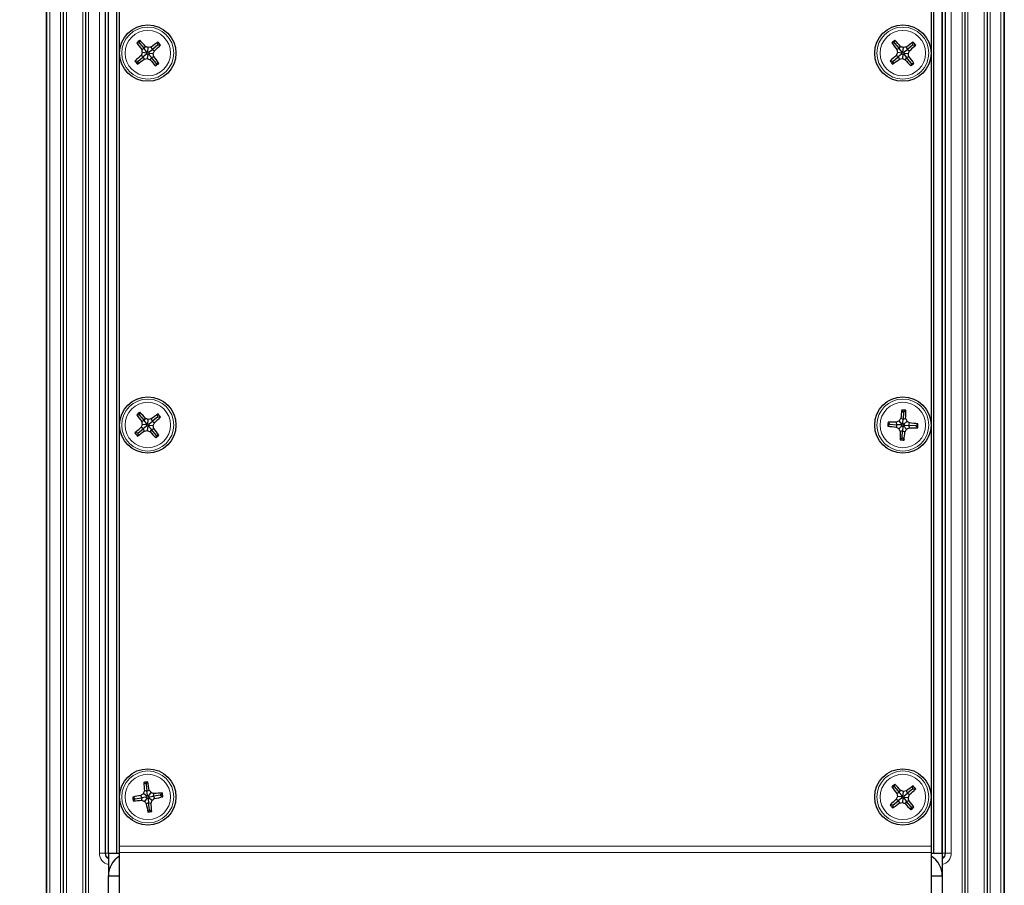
# Model space of a CAD drawing. Header units: millimetres. Extents: x 5 to 418, y 2 to 292.
# Tile 46 of 48: x 320 to 378, y 162 to 213. Entities that reach past the tile are written whole.
import ezdxf

# ---------------------------------------------------------------- set-up
doc = ezdxf.new("R2010")
doc.units = ezdxf.units.MM
doc.layers.add('SLD-0', color=7, linetype='Continuous')
doc.styles.add('SLDTEXTSTYLE0', font='TXT', dxfattribs={"width": 0.605})
doc.dimstyles.new('SLDDIMSTYLE0', dxfattribs={"dimtxt": 4.10931, "dimasz": 3.5, "dimexe": 0, "dimexo": 0.0625, "dimgap": 1.027327, "dimtad": 1, "dimlfac": 3, "dimrnd": 1e-09, "dimzin": 12, "dimdsep": 46, "dimtxsty": 'SLDTEXTSTYLE0', "dimsah": 1, "dimcen": 0.09, "dimadec": 0, "dimazin": 3, "dimtfac": 1, "dimtofl": 0, "dimtmove": 0, "dimatfit": 3, "dimfxl": 1, "dimfrac": 2, "dimtolj": 1, "dimtzin": 12, "dimarcsym": 0})

# ---------------------------------------------------------------- blocks, each defined once
blk = doc.blocks.new('_D_3')
at = {"layer": 'SLD-0', "color": 7}
for p, q in [((326.282, 248.883), (305.339, 248.883)), ((306.339, 248.883), (306.339, 135.549)), ((330.199, 135.549), (305.339, 135.549))]:
    blk.add_line(p, q, dxfattribs=at)
for points in [[(306.339, 248.883), (305.879, 245.383), (306.799, 245.383)], [(306.339, 135.549), (306.799, 139.049), (305.879, 139.049)]]:
    blk.add_solid(points, dxfattribs=at)
at = {"layer": 'SLD-0', "color": 7, "insert": (300.882, 187.512), "char_height": 4.2333, "attachment_point": 1, "rotation": 90, "style": 'SLDTEXTSTYLE0'}
blk.add_mtext('340', dxfattribs=at)
blk = doc.blocks.new('_D_5')
at = {"layer": 'SLD-0', "color": 7}
for p, q in [((328.782, 246.383), (313.314, 246.383)), ((314.314, 246.383), (314.314, 138.049)), ((328.782, 138.049), (313.314, 138.049))]:
    blk.add_line(p, q, dxfattribs=at)
for points in [[(314.314, 246.383), (313.854, 242.883), (314.774, 242.883)], [(314.314, 138.049), (314.774, 141.549), (313.854, 141.549)]]:
    blk.add_solid(points, dxfattribs=at)
at = {"layer": 'SLD-0', "color": 7, "insert": (308.857, 187.512), "char_height": 4.2333, "attachment_point": 1, "rotation": 90, "style": 'SLDTEXTSTYLE0'}
blk.add_mtext('325', dxfattribs=at)

msp = doc.modelspace()

# ---------------------------------------------------------------- linework, layer by layer
at = {"color": 7, "linetype": 'Continuous', "lineweight": 25}
for p, q in [((321.2823, 136.8825), (321.2823, 247.5492)), ((377.949, 247.5492), (377.949, 136.8825)), ((324.949, 163.8825), (324.949, 237.2159)), ((325.449, 163.8825), (325.449, 237.2159)), ((373.7823, 163.8825), (373.7823, 237.2159)), ((374.2823, 163.8825), (374.2823, 237.2159)), ((325.6157, 164.3029), (325.6157, 235.8825)), ((373.6157, 235.8825), (373.6157, 164.3029)), ((326.7948, 211.8075), (326.6295, 211.8235)), ((326.7948, 211.8075), (326.8107, 211.9728)), ((326.7948, 211.8075), (327.06, 211.4856)), ((327.06, 211.4856), (326.9258, 211.4234)), ((327.06, 211.4856), (327.1467, 211.6055)), ((327.2135, 211.2994), (327.06, 211.4856)), ((327.2876, 211.2705), (327.3139, 211.5431)), ((327.3658, 211.2847), (327.5521, 211.4382)), ((327.5521, 211.4382), (327.4899, 211.5724)), ((327.874, 211.7034), (327.5521, 211.4382)), ((327.5521, 211.4382), (327.672, 211.3515)), ((327.874, 211.7034), (327.8899, 211.8687)), ((327.874, 211.7034), (328.0393, 211.6875)), ((371.4614, 211.8075), (371.2961, 211.8235)), ((371.4614, 211.8075), (371.4774, 211.9728)), ((371.4614, 211.8075), (371.7267, 211.4856)), ((371.7267, 211.4856), (371.5925, 211.4234)), ((371.7267, 211.4856), (371.8134, 211.6055)), ((371.8802, 211.2994), (371.7267, 211.4856)), ((371.9543, 211.2705), (371.9806, 211.5431)), ((372.0325, 211.2847), (372.2188, 211.4382)), ((372.2188, 211.4382), (372.1566, 211.5724)), ((372.5407, 211.7034), (372.2188, 211.4382)), ((372.2188, 211.4382), (372.3386, 211.3515)), ((372.5407, 211.7034), (372.5566, 211.8687)), ((372.5407, 211.7034), (372.706, 211.6875)), ((326.6907, 210.7283), (327.0126, 210.9935)), ((327.0126, 210.9935), (326.8927, 211.0802)), ((327.2277, 211.2211), (326.9551, 211.2474)), ((327.1988, 211.147), (327.0126, 210.9935)), ((327.0126, 210.9935), (327.0748, 210.8593)), ((327.1988, 211.147), (327.2277, 211.2211)), ((327.2771, 211.1612), (327.1988, 211.147)), ((327.2277, 211.2211), (327.2135, 211.2994)), ((327.2135, 211.2994), (327.2876, 211.2705)), ((327.2771, 211.1612), (327.2508, 210.8886)), ((327.3512, 211.1324), (327.2771, 211.1612)), ((327.2876, 211.2705), (327.3658, 211.2847)), ((327.3658, 211.2847), (327.337, 211.2106)), ((327.337, 211.2106), (327.6096, 211.1843)), ((327.337, 211.2106), (327.3512, 211.1324)), ((327.3512, 211.1324), (327.5047, 210.9461)), ((327.5047, 210.9461), (327.418, 210.8262)), ((327.5047, 210.9461), (327.6389, 211.0083)), ((327.7699, 210.6242), (327.5047, 210.9461)), ((371.3574, 210.7283), (371.6792, 210.9935)), ((371.6792, 210.9935), (371.5594, 211.0802)), ((371.8943, 211.2211), (371.6217, 211.2474)), ((371.8655, 211.147), (371.6792, 210.9935)), ((371.6792, 210.9935), (371.7414, 210.8593)), ((371.8655, 211.147), (371.8943, 211.2211)), ((371.9437, 211.1612), (371.8655, 211.147)), ((371.8943, 211.2211), (371.8802, 211.2994)), ((371.8802, 211.2994), (371.9543, 211.2705)), ((371.9437, 211.1612), (371.9174, 210.8886)), ((372.0178, 211.1324), (371.9437, 211.1612)), ((371.9543, 211.2705), (372.0325, 211.2847)), ((372.0325, 211.2847), (372.0037, 211.2106)), ((372.0037, 211.2106), (372.0178, 211.1324)), ((372.0037, 211.2106), (372.2763, 211.1843)), ((372.0178, 211.1324), (372.1713, 210.9461)), ((372.1713, 210.9461), (372.0846, 210.8262)), ((372.1713, 210.9461), (372.3055, 211.0083)), ((372.4366, 210.6242), (372.1713, 210.9461)), ((326.6907, 210.7283), (326.5254, 210.7442)), ((326.6907, 210.7283), (326.6747, 210.563)), ((327.7699, 210.6242), (327.754, 210.4589)), ((327.7699, 210.6242), (327.9352, 210.6083)), ((371.3574, 210.7283), (371.192, 210.7442)), ((371.3574, 210.7283), (371.3414, 210.563)), ((372.4366, 210.6242), (372.4206, 210.4589)), ((372.4366, 210.6242), (372.6019, 210.6083)), ((326.7948, 189.8075), (326.8107, 189.9728)), ((371.992, 189.9813), (371.8813, 190.1052)), ((371.992, 189.9813), (371.9686, 189.5649)), ((371.992, 189.9813), (372.1158, 190.092)), ((326.7948, 189.8075), (326.6295, 189.8235)), ((326.7948, 189.8075), (327.06, 189.4856)), ((327.06, 189.4856), (326.9258, 189.4234)), ((327.06, 189.4856), (327.1467, 189.6055)), ((327.2135, 189.2994), (327.06, 189.4856)), ((327.2277, 189.2211), (327.2135, 189.2994)), ((327.2135, 189.2994), (327.2876, 189.2705)), ((327.2876, 189.2705), (327.3139, 189.5431)), ((327.3658, 189.2847), (327.5521, 189.4382)), ((327.5521, 189.4382), (327.4899, 189.5724)), ((327.874, 189.7034), (327.5521, 189.4382)), ((327.5521, 189.4382), (327.672, 189.3515)), ((327.874, 189.7034), (327.8899, 189.8687)), ((327.874, 189.7034), (328.0393, 189.6875)), ((371.1835, 189.2588), (371.0729, 189.3827)), ((371.6, 189.2355), (371.5707, 189.3805)), ((371.9124, 189.2568), (371.7299, 189.461)), ((371.9686, 189.5649), (371.8278, 189.6102)), ((371.9124, 189.2568), (371.9551, 189.3239)), ((371.9551, 189.3239), (371.9686, 189.5649)), ((371.9551, 189.3239), (371.99, 189.2525)), ((371.9686, 189.5649), (372.1136, 189.5942)), ((371.99, 189.2525), (372.1942, 189.435)), ((372.298, 189.1963), (372.3434, 189.3371)), ((326.6907, 188.7283), (326.5254, 188.7442)), ((326.6907, 188.7283), (326.6747, 188.563)), ((326.6907, 188.7283), (327.0126, 188.9935)), ((327.0126, 188.9935), (326.8927, 189.0802)), ((327.2277, 189.2211), (326.9551, 189.2474)), ((327.1988, 189.147), (327.0126, 188.9935)), ((327.0126, 188.9935), (327.0748, 188.8593)), ((327.1988, 189.147), (327.2277, 189.2211)), ((327.2771, 189.1612), (327.1988, 189.147)), ((327.2771, 189.1612), (327.2508, 188.8886)), ((327.3512, 189.1324), (327.2771, 189.1612)), ((327.2876, 189.2705), (327.3658, 189.2847)), ((327.3658, 189.2847), (327.337, 189.2106)), ((327.337, 189.2106), (327.3512, 189.1324)), ((327.337, 189.2106), (327.6096, 189.1843)), ((327.3512, 189.1324), (327.5047, 188.9461)), ((327.5047, 188.9461), (327.418, 188.8262)), ((327.5047, 188.9461), (327.6389, 189.0083)), ((327.7699, 188.6242), (327.5047, 188.9461)), ((371.1835, 189.2588), (371.0597, 189.1482)), ((371.1835, 189.2588), (371.6, 189.2355)), ((371.6, 189.2355), (371.5547, 189.0946)), ((371.841, 189.2219), (371.6, 189.2355)), ((371.908, 189.1793), (371.7038, 188.9968)), ((371.9294, 188.8668), (371.7844, 188.8376)), ((371.841, 189.2219), (371.9124, 189.2568)), ((371.908, 189.1793), (371.841, 189.2219)), ((371.906, 188.4504), (371.9294, 188.8668)), ((371.9429, 189.1078), (371.908, 189.1793)), ((371.9429, 189.1078), (371.9294, 188.8668)), ((371.9294, 188.8668), (372.0702, 188.8215)), ((371.9856, 189.1749), (371.9429, 189.1078)), ((372.057, 189.2098), (371.9856, 189.1749)), ((371.9856, 189.1749), (372.1681, 188.9707)), ((371.99, 189.2525), (372.057, 189.2098)), ((372.057, 189.2098), (372.298, 189.1963)), ((372.298, 189.1963), (372.3273, 189.0513)), ((372.7145, 189.1729), (372.298, 189.1963)), ((372.7145, 189.1729), (372.8383, 189.2835)), ((372.7145, 189.1729), (372.8251, 189.049)), ((327.7699, 188.6242), (327.754, 188.4589)), ((327.7699, 188.6242), (327.9352, 188.6083)), ((371.906, 188.4504), (371.7822, 188.3397)), ((371.906, 188.4504), (372.0167, 188.3266)), ((327.1776, 167.9753), (327.0452, 168.0756)), ((327.1776, 167.9753), (327.2779, 168.1077)), ((327.1776, 167.9753), (327.2346, 167.5622)), ((371.4614, 167.8075), (371.2961, 167.8235)), ((371.4614, 167.8075), (371.4774, 167.9728)), ((371.4614, 167.8075), (371.7267, 167.4856)), ((372.5407, 167.7034), (372.5566, 167.8687)), ((326.5229, 167.1111), (326.3905, 167.2114)), ((326.5229, 167.1111), (326.936, 167.1681)), ((326.936, 167.1681), (326.8795, 167.3048)), ((326.936, 167.1681), (326.9186, 167.0212)), ((327.1752, 167.2011), (326.936, 167.1681)), ((327.2386, 167.249), (327.0203, 167.4144)), ((327.2492, 167.1721), (327.0838, 166.9538)), ((327.2346, 167.5622), (327.0877, 167.5796)), ((327.1752, 167.2011), (327.2386, 167.249)), ((327.2492, 167.1721), (327.1752, 167.2011)), ((327.2346, 167.5622), (327.3713, 167.6187)), ((327.2676, 167.323), (327.2346, 167.5622)), ((327.2386, 167.249), (327.2676, 167.323)), ((327.2971, 167.1087), (327.2492, 167.1721)), ((327.2676, 167.323), (327.3155, 167.2596)), ((327.3261, 167.1827), (327.2971, 167.1087)), ((327.3155, 167.2596), (327.4809, 167.4779)), ((327.3155, 167.2596), (327.3895, 167.2306)), ((327.3895, 167.2306), (327.3261, 167.1827)), ((327.3261, 167.1827), (327.5444, 167.0173)), ((327.3895, 167.2306), (327.6287, 167.2636)), ((327.6287, 167.2636), (327.6461, 167.4105)), ((328.0418, 167.3206), (327.6287, 167.2636)), ((327.6287, 167.2636), (327.6852, 167.1269)), ((328.0418, 167.3206), (328.1421, 167.453)), ((328.0418, 167.3206), (328.1742, 167.2203)), ((371.7267, 167.4856), (371.5925, 167.4234)), ((371.8943, 167.2211), (371.6217, 167.2474)), ((371.7267, 167.4856), (371.8134, 167.6055)), ((371.8802, 167.2994), (371.7267, 167.4856)), ((371.8655, 167.147), (371.8943, 167.2211)), ((371.9437, 167.1612), (371.8655, 167.147)), ((371.8943, 167.2211), (371.8802, 167.2994)), ((371.8802, 167.2994), (371.9543, 167.2705)), ((371.9437, 167.1612), (371.9174, 166.8886)), ((372.0178, 167.1324), (371.9437, 167.1612)), ((371.9543, 167.2705), (371.9806, 167.5431)), ((371.9543, 167.2705), (372.0325, 167.2847)), ((372.0325, 167.2847), (372.0037, 167.2106)), ((372.0037, 167.2106), (372.0178, 167.1324)), ((372.0037, 167.2106), (372.2763, 167.1843)), ((372.0325, 167.2847), (372.2188, 167.4382)), ((372.2188, 167.4382), (372.1566, 167.5724)), ((372.5407, 167.7034), (372.2188, 167.4382)), ((372.2188, 167.4382), (372.3386, 167.3515)), ((372.5407, 167.7034), (372.706, 167.6875)), ((326.5229, 167.1111), (326.4226, 166.9787)), ((327.3301, 166.8695), (327.1934, 166.813)), ((327.2971, 167.1087), (327.3301, 166.8695)), ((327.3301, 166.8695), (327.477, 166.8521)), ((327.3871, 166.4564), (327.3301, 166.8695)), ((371.3574, 166.7283), (371.192, 166.7442)), ((371.3574, 166.7283), (371.3414, 166.563)), ((371.3574, 166.7283), (371.6792, 166.9935)), ((371.6792, 166.9935), (371.5594, 167.0802)), ((371.8655, 167.147), (371.6792, 166.9935)), ((371.6792, 166.9935), (371.7414, 166.8593)), ((372.0178, 167.1324), (372.1713, 166.9461)), ((372.1713, 166.9461), (372.0846, 166.8262)), ((372.1713, 166.9461), (372.3055, 167.0083)), ((372.4366, 166.6242), (372.1713, 166.9461)), ((372.4366, 166.6242), (372.4206, 166.4589)), ((372.4366, 166.6242), (372.6019, 166.6083)), ((327.3871, 166.4564), (327.2868, 166.324)), ((327.3871, 166.4564), (327.5195, 166.3561)), ((325.6157, 163.9205), (325.6157, 164.3029)), ((373.6157, 164.3029), (373.6157, 163.9205)), ((324.949, 163.8825), (325.449, 163.8825)), ((324.949, 163.8825), (324.949, 162.5492)), ((325.449, 163.8825), (325.6157, 163.8825)), ((325.6157, 156.1413), (325.6157, 163.9205)), ((373.6157, 163.9205), (373.6157, 156.1413)), ((373.6157, 163.8825), (373.7823, 163.8825)), ((373.7823, 163.8825), (374.2823, 163.8825)), ((374.2823, 163.8825), (374.2823, 162.5492)), ((324.949, 156.1034), (324.949, 162.5492)), ((324.949, 162.5492), (325.6157, 162.5492)), ((373.6157, 162.5492), (374.2823, 162.5492)), ((374.2823, 162.5492), (374.2823, 156.1034))]:
    msp.add_line(p, q, dxfattribs=at)
at = {"color": 7, "linetype": 'Continuous', "lineweight": 18}
for p, q in [((321.3202, 136.8825), (321.3202, 247.5492)), ((321.4869, 247.5492), (321.4869, 136.8825)), ((377.7445, 136.8825), (377.7445, 247.5492)), ((377.9111, 247.5492), (377.9111, 136.8825)), ((322.1186, 237.7159), (322.1186, 143.0492)), ((322.2852, 237.7159), (322.2852, 143.0492)), ((322.2998, 237.7159), (322.2998, 143.0492)), ((322.4665, 237.7159), (322.4665, 143.0492)), ((323.4315, 237.7159), (323.4315, 143.0492)), ((323.5982, 237.7159), (323.5982, 143.0492)), ((323.6128, 237.7159), (323.6128, 143.0492)), ((323.7795, 237.7159), (323.7795, 143.0492)), ((324.4257, 163.8825), (324.4257, 238.2159)), ((324.759, 238.2159), (324.759, 163.8825)), ((324.7795, 163.8825), (324.7795, 238.2159)), ((324.9461, 238.2159), (324.9461, 163.8825)), ((374.2852, 163.8825), (374.2852, 238.2159)), ((374.4519, 238.2159), (374.4519, 163.8825)), ((374.4724, 163.8825), (374.4724, 238.2159)), ((374.8057, 238.2159), (374.8057, 163.8825)), ((375.4519, 143.0492), (375.4519, 237.7159)), ((375.6185, 143.0492), (375.6185, 237.7159)), ((375.6332, 143.0492), (375.6332, 237.7159)), ((375.7998, 143.0492), (375.7998, 237.7159)), ((376.7649, 143.0492), (376.7649, 237.7159)), ((376.9315, 143.0492), (376.9315, 237.7159)), ((376.9462, 143.0492), (376.9462, 237.7159)), ((377.1128, 143.0492), (377.1128, 237.7159)), ((325.6157, 164.3029), (373.6157, 164.3029)), ((324.759, 163.8825), (324.4257, 163.8825)), ((324.759, 163.8825), (324.7795, 163.8825)), ((324.9461, 163.8825), (324.7795, 163.8825)), ((324.9461, 163.8825), (324.949, 163.8514)), ((325.6157, 163.9205), (373.6157, 163.9205)), ((374.2823, 163.8514), (374.2852, 163.8825)), ((374.2852, 163.8825), (374.4519, 163.8825)), ((374.4724, 163.8825), (374.4519, 163.8825)), ((374.4724, 163.8825), (374.8057, 163.8825))]:
    msp.add_line(p, q, dxfattribs=at)
at = {"color": 7, "linetype": 'Continuous', "lineweight": 25}
for centre in [(327.2823, 211.2159), (371.949, 211.2159), (327.2823, 189.2159), (371.949, 189.2159), (327.2823, 167.2159), (371.949, 167.2159)]:
    msp.add_circle(centre, 1.6667, dxfattribs=at)
at = {"color": 7, "linetype": 'Continuous', "lineweight": 18}
for centre, radius in [((327.2823, 211.2159), 1.5367), ((371.949, 211.2159), 1.5367), ((327.2823, 211.2159), 1.3427), ((371.949, 211.2159), 1.3427), ((327.2823, 189.2159), 1.5367), ((327.2823, 189.2159), 1.3427), ((371.949, 189.2159), 1.5367), ((371.949, 189.2159), 1.3427), ((327.2823, 167.2159), 1.5367), ((327.2823, 167.2159), 1.3427), ((371.949, 167.2159), 1.5367), ((371.949, 167.2159), 1.3427)]:
    msp.add_circle(centre, radius, dxfattribs=at)
at = {"color": 7, "linetype": 'Continuous', "lineweight": 25}
for centre, radius, start, end in [((334.9072, 201.9631), 12.8744, 128.968097, 130.013382), ((336.3277, 218.6984), 11.8878, 215.332212, 217.731781), ((318.209, 203.7674), 11.8878, 41.249699, 43.649267), ((322.8117, 199.726), 12.6457, 69.143724, 69.952172), ((329.4745, 199.0834), 12.6457, 99.029307, 99.837755), ((334.7648, 202.1705), 11.8878, 125.332212, 127.731781), ((319.8339, 220.2892), 11.8878, 311.249699, 313.649267), ((318.0295, 203.591), 12.8744, 38.968097, 40.013382), ((379.5739, 201.9631), 12.8744, 128.968097, 130.013382), ((380.9943, 218.6984), 11.8878, 215.332212, 217.731781), ((362.8756, 203.7674), 11.8878, 41.249699, 43.649267), ((367.4784, 199.726), 12.6457, 69.143724, 69.952172), ((374.1412, 199.0834), 12.6457, 99.029307, 99.837755), ((379.4315, 202.1705), 11.8878, 125.332212, 127.731781), ((364.5005, 220.2892), 11.8878, 311.249699, 313.649267), ((362.6962, 203.591), 12.8744, 38.968097, 40.013382), ((334.7308, 202.1425), 11.8878, 131.249699, 133.649267), ((319.7998, 220.2612), 11.8878, 305.332212, 307.731781), ((338.7722, 206.7452), 12.6457, 159.143724, 159.952172), ((339.4148, 213.4081), 12.6457, 189.029307, 189.837755), ((325.0901, 223.3483), 12.6457, 279.029307, 279.837755), ((331.753, 222.7057), 12.6457, 249.143724, 249.952172), ((315.7925, 215.6865), 12.6457, 339.143724, 339.952172), ((315.1499, 209.0237), 12.6457, 9.029307, 9.837755), ((318.237, 203.7334), 11.8878, 35.332212, 37.731781), ((379.3975, 202.1425), 11.8878, 131.249699, 133.649267), ((364.4665, 220.2612), 11.8878, 305.332212, 307.731781), ((383.4388, 206.7452), 12.6457, 159.143724, 159.952172), ((384.0815, 213.4081), 12.6457, 189.029307, 189.837755), ((369.7568, 223.3483), 12.6457, 279.029307, 279.837755), ((376.4196, 222.7057), 12.6457, 249.143724, 249.952172), ((360.4592, 215.6865), 12.6457, 339.143724, 339.952172), ((359.8165, 209.0237), 12.6457, 9.029307, 9.837755), ((362.9037, 203.7334), 11.8878, 35.332212, 37.731781), ((336.5351, 218.8408), 12.8744, 218.968097, 220.013382), ((336.3557, 218.6643), 11.8878, 221.249699, 223.649267), ((319.6574, 220.4687), 12.8744, 308.968097, 310.013382), ((381.2018, 218.8408), 12.8744, 218.968097, 220.013382), ((381.0224, 218.6643), 11.8878, 221.249699, 223.649267), ((364.3241, 220.4687), 12.8744, 308.968097, 310.013382), ((334.9072, 179.9631), 12.8744, 128.968097, 130.013382), ((318.209, 181.7674), 11.8878, 41.249699, 43.649267), ((383.6708, 188.5798), 11.8878, 172.627828, 175.027397), ((371.2769, 177.245), 12.8744, 86.263713, 87.308999), ((360.2297, 189.8959), 11.8878, 358.545315, 0.944884), ((336.3277, 196.6984), 11.8878, 215.332212, 217.731781), ((339.4148, 191.4081), 12.6457, 189.029307, 189.837755), ((322.8117, 177.726), 12.6457, 69.143724, 69.952172), ((329.4745, 177.0834), 12.6457, 99.029307, 99.837755), ((334.7648, 180.1705), 11.8878, 125.332212, 127.731781), ((315.7925, 193.6865), 12.6457, 339.143724, 339.952172), ((319.8339, 198.2892), 11.8878, 311.249699, 313.649267), ((318.0295, 181.591), 12.8744, 38.968097, 40.013382), ((383.9199, 188.5437), 12.8744, 176.263713, 177.308999), ((371.2689, 177.4965), 11.8878, 88.545315, 90.944884), ((377.3604, 178.138), 12.6457, 116.43934, 117.247788), ((382.3515, 182.5984), 12.6457, 146.324924, 147.133371), ((360.8711, 183.8045), 12.6457, 26.43934, 27.247788), ((365.3315, 178.8134), 12.6457, 56.324924, 57.133371), ((371.3129, 177.494), 11.8878, 82.627828, 85.027397), ((334.7308, 180.1425), 11.8878, 131.249699, 133.649267), ((336.5351, 196.8408), 12.8744, 218.968097, 220.013382), ((319.7998, 198.2612), 11.8878, 305.332212, 307.731781), ((338.7722, 184.7452), 12.6457, 159.143724, 159.952172), ((325.0901, 201.3483), 12.6457, 279.029307, 279.837755), ((331.753, 200.7057), 12.6457, 249.143724, 249.952172), ((336.3557, 196.6643), 11.8878, 221.249699, 223.649267), ((315.1499, 187.0237), 12.6457, 9.029307, 9.837755), ((318.237, 181.7334), 11.8878, 35.332212, 37.731781), ((372.5851, 200.9377), 11.8878, 262.627828, 265.027397), ((378.5665, 199.6183), 12.6457, 236.324924, 237.133371), ((383.0269, 194.6273), 12.6457, 206.43934, 207.247788), ((383.6684, 188.5358), 11.8878, 178.545315, 180.944884), ((360.2272, 189.8519), 11.8878, 352.627828, 355.027397), ((361.5465, 195.8333), 12.6457, 326.324924, 327.133371), ((366.5376, 200.2937), 12.6457, 296.43934, 297.247788), ((372.6291, 200.9352), 11.8878, 268.545315, 270.944884), ((359.9781, 189.888), 12.8744, 356.263713, 357.308999), ((319.6574, 198.4687), 12.8744, 308.968097, 310.013382), ((372.6211, 201.1867), 12.8744, 266.263713, 267.308999), ((328.9206, 155.3386), 12.8744, 97.330536, 98.375821), ((338.9083, 168.8417), 11.8878, 183.69465, 186.094219), ((315.6504, 165.6337), 11.8878, 9.612137, 12.011706), ((379.5739, 157.9631), 12.8744, 128.968097, 130.013382), ((380.9943, 174.6984), 11.8878, 215.332212, 217.731781), ((362.8756, 159.7674), 11.8878, 41.249699, 43.649267), ((379.4315, 158.1705), 11.8878, 125.332212, 127.731781), ((362.6962, 159.591), 12.8744, 38.968097, 40.013382), ((328.8645, 155.5839), 11.8878, 99.612137, 102.011706), ((339.1596, 168.8541), 12.8744, 187.330536, 188.375821), ((334.7196, 157.3827), 12.6457, 127.506163, 128.31461), ((338.7616, 162.7182), 12.6457, 157.391746, 158.200194), ((317.4492, 159.7786), 12.6457, 37.506163, 38.31461), ((322.7847, 155.7366), 12.6457, 67.391746, 68.200194), ((328.9081, 155.5899), 11.8878, 93.69465, 96.094219), ((325.7002, 178.8478), 11.8878, 279.612137, 282.011706), ((315.4051, 165.5776), 12.8744, 7.330536, 8.375821), ((383.4388, 162.7452), 12.6457, 159.143724, 159.952172), ((384.0815, 169.4081), 12.6457, 189.029307, 189.837755), ((367.4784, 155.726), 12.6457, 69.143724, 69.952172), ((374.1412, 155.0834), 12.6457, 99.029307, 99.837755), ((360.4592, 171.6865), 12.6457, 339.143724, 339.952172), ((359.8165, 165.0237), 12.6457, 9.029307, 9.837755), ((364.5005, 176.2892), 11.8878, 311.249699, 313.649267), ((325.6565, 178.8418), 11.8878, 273.69465, 276.094219), ((331.78, 178.6951), 12.6457, 247.391746, 248.200194), ((337.1155, 174.6531), 12.6457, 217.506163, 218.31461), ((338.9143, 168.798), 11.8878, 189.612137, 192.011706), ((315.8031, 171.7135), 12.6457, 337.391746, 338.200194), ((315.6564, 165.5901), 11.8878, 3.69465, 6.094219), ((319.8451, 177.049), 12.6457, 307.506163, 308.31461), ((379.3975, 158.1425), 11.8878, 131.249699, 133.649267), ((381.2018, 174.8408), 12.8744, 218.968097, 220.013382), ((364.4665, 176.2612), 11.8878, 305.332212, 307.731781), ((369.7568, 179.3483), 12.6457, 279.029307, 279.837755), ((376.4196, 178.7057), 12.6457, 249.143724, 249.952172), ((381.0224, 174.6643), 11.8878, 221.249699, 223.649267), ((362.9037, 159.7334), 11.8878, 35.332212, 37.731781), ((364.3241, 176.4687), 12.8744, 308.968097, 310.013382), ((325.6441, 179.0931), 12.8744, 277.330536, 278.375821), ((325.1157, 163.8825), 0.3567, 180, 242.145025), ((326.2823, 162.5492), 1.3333, 120, 180), ((372.949, 162.5492), 1.3333, 0, 60), ((374.1157, 163.8825), 0.3567, 297.854975, 0)]:
    msp.add_arc(centre, radius, start, end, dxfattribs=at)
at = {"color": 7, "linetype": 'Continuous', "lineweight": 18}
for centre, radius, start, end in [((325.1157, 163.8825), 0.69, 180, 256.022013), ((325.1157, 163.8825), 0.3362, 180, 240.280858), ((374.1157, 163.8825), 0.69, 283.977987, 0), ((374.1157, 163.8825), 0.3362, 299.719142, 0)]:
    msp.add_arc(centre, radius, start, end, dxfattribs=at)

# ---------------------------------------------------------------- dimensions: what is measured, and where the dimension line sits
at = {"layer": 'SLD-0', "color": 7}
for base, p1, p2, picture, middle in [((306.3389, 135.5492), (326.2823, 248.8825), (330.199, 135.5492), '_D_3', (306.3389, 192.2159)), ((314.3138, 138.0492), (328.7823, 246.3825), (328.7823, 138.0492), '_D_5', (314.3138, 192.2159))]:
    dim = msp.add_linear_dim(base=base, p1=p1, p2=p2, angle=90, dimstyle='SLDDIMSTYLE0', dxfattribs=at)
    dim.commit()
    dim.dimension.update_dxf_attribs({"geometry": picture, "text_midpoint": middle, "dimtype": 160})

doc.saveas('drawing.dxf')
